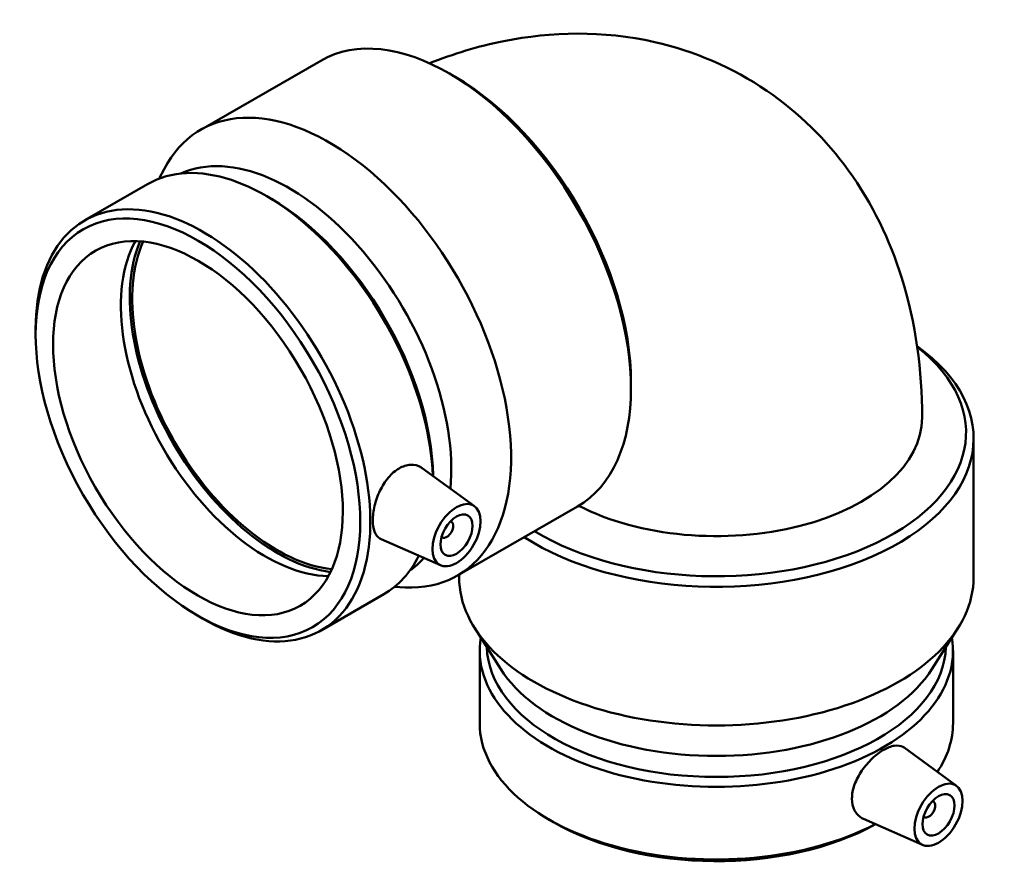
# Model space of a CAD drawing. Header units: millimetres. Extents: x -564 to 1473, y -281 to 1187.
# Tile 8 of 8: x 1257 to 1473, y 995 to 1183. Entities that reach past the tile are written whole.
import ezdxf

# ---------------------------------------------------------------- set-up
doc = ezdxf.new("R2010")
doc.units = ezdxf.units.MM
doc.layers.add('Visible (ISO)', color=7, linetype='Continuous', lineweight=50)

msp = doc.modelspace()

# ---------------------------------------------------------------- linework, layer by layer
at = {"layer": 'Visible (ISO)'}
for p, q in [((1296.732, 1158.926), (1323.072, 1174.094)), ((1352.587, 1170.558), (1351.421, 1171.234)), ((1287.597, 1148.19), (1288.693, 1150.288)), ((1271.276, 1139.051), (1285.065, 1146.992)), ((1312.245, 1143.723), (1311.147, 1144.361)), ((1260.46, 1113.902), (1260.46, 1115.172)), ((1391.218, 1103.473), (1391.218, 1102.126)), ((1466.471, 1060.611), (1466.471, 1091.065)), ((1356.869, 1076.233), (1345.393, 1084.591)), ((1353.123, 1061.002), (1379.462, 1076.17)), ((1351.777, 1072.835), (1351.603, 1072.935)), ((1349.398, 1063.259), (1336.335, 1069.021)), ((1349.781, 1069.368), (1349.607, 1069.469)), ((1353.471, 1060.611), (1353.471, 1061.203)), ((1339.252, 1058.49), (1341.616, 1058.385)), ((1323.155, 1048.961), (1336.944, 1056.902)), ((1295.975, 1052.229), (1297.073, 1051.592)), ((1362.614, 1040.446), (1356.904, 1049.443)), ((1457.328, 1040.446), (1463.038, 1049.443)), ((1357.991, 1028.571), (1357.991, 1044.514)), ((1461.951, 1028.571), (1461.951, 1044.514)), ((1462.73, 1014.799), (1451.191, 1023.203)), ((1457.638, 1011.401), (1457.464, 1011.501)), ((1455.642, 1007.934), (1455.468, 1008.035)), ((1374.181, 1006.844), (1373.074, 1007.487)), ((1455.259, 1001.825), (1442.272, 1007.554))]:
    msp.add_line(p, q, dxfattribs=at)
for centre, major_axis, ratio, start_param, end_param in [((1351.267, 1125.132), (-28.195, 48.962), 0.5780931, 3.1415927, 6.2831853), ((1352.437, 1125.806), (27.369, -47.528), 0.5780931, 0.7873319, 2.3542608), ((1324.927, 1109.964), (-28.195, 48.962), 0.5780931, 2.7890793, 6.6356986), ((1311.005, 1101.947), (-25.94, 45.045), 0.5780931, 3.9781952, 6.2831853), ((1316.106, 1104.884), (-25.162, 43.694), 0.5780931, 3.8227528, 6.2286339), ((1297.215, 1094.006), (-25.94, 45.045), 0.5780931, 2.3542608, 7.0705172), ((1312.107, 1102.582), (25.162, -43.694), 0.5780931, 0.8071596, 2.3542608), ((1311.005, 1101.947), (22.456, -38.996), 0.5780931, 3.4782112, 5.9465667), ((1313.498, 1103.382), (-22.83, 39.646), 0.5780931, 0.4122779, 2.7293148), ((1313.498, 1103.382), (-22.456, 38.996), 0.5780931, 0.3958526, 2.7457401), ((1409.971, 1091.065), (56.5, 0), 0.5758617, 3.86884, 6.958509), ((1409.971, 1092.418), (54.845, 0), 0.5758617, 3.8974048, 6.9188635), ((1409.971, 1095.684), (45.2, 0), 0.5758617, 3.9797659, 6.2831853), ((1350.779, 1071.101), (0.998, 1.733), 0.5780931, 2.9593736, 6.4654043), ((1311.005, 1101.947), (25.94, -45.045), 0.5780931, 0, 0.3700056), ((1316.106, 1104.884), (25.162, -43.694), 0.5780931, 0.0545514, 0.1968813), ((1409.971, 1060.611), (-56.5, 0), 0.5758617, 0, 3.1415927), ((1409.971, 1044.514), (-51.98, 0), 0.5758617, 6.187998, 9.5199653), ((1409.971, 1045.789), (-50.421, 0), 0.5758617, 0.0182366, 3.1233561), ((1409.971, 1050.412), (-50.421, 0), 0.5758617, 0.3503876, 2.7912051), ((1409.971, 1028.571), (-51.98, 0), 0.5758617, 0, 2.3074386), ((1409.971, 1028.571), (51.98, 0), 0.5758617, 5.9175532, 6.2831853), ((1456.64, 1009.668), (-0.998, -1.733), 0.5780931, 6.1009663, 9.606997), ((1409.971, 1027.296), (50.421, 0), 0.5758617, 3.9231383, 5.478744)]:
    msp.add_ellipse(centre, major_axis=major_axis, ratio=ratio, start_param=start_param, end_param=end_param, dxfattribs=at)
for centre, major_axis in [((1296.113, 1093.371), (25.162, -43.694)), ((1296.113, 1093.371), (22.456, -38.996)), ((1352.9, 1069.88), (-3.743, -6.499)), ((1352.9, 1069.88), (-2.495, -4.333)), ((1458.761, 1008.446), (-3.743, -6.499)), ((1458.761, 1008.446), (-2.495, -4.333))]:
    msp.add_ellipse(centre, major_axis=major_axis, ratio=0.5780931, dxfattribs=at)
for points, knots in [([(1346.976, 1173.527), (1352.164, 1175.585), (1357.602, 1177.253), (1373.677, 1180.471), (1385.047, 1180.769), (1405.041, 1176.243), (1413.569, 1172.601), (1428.093, 1162.685), (1434.158, 1156.628), (1444.31, 1142.632), (1448.098, 1134.602), (1453.871, 1116.306), (1455.159, 1105.991), (1455.171, 1095.774), (1455.171, 1095.729), (1455.171, 1095.684)], [4.866162, 4.866162, 4.866162, 4.866162, 5.0265482, 5.0265482, 5.3189961, 5.3189961, 5.5401927, 5.5401927, 5.7489958, 5.7489958, 5.9837482, 5.9837482, 6.2818589, 6.2818589, 6.2831853, 6.2831853, 6.2831853, 6.2831853]), ([(1336.336, 1069.022), (1336.247, 1069.06), (1336.162, 1069.104), (1335.591, 1069.446), (1335.179, 1069.954), (1334.639, 1071.342), (1334.509, 1072.222), (1334.509, 1074.077), (1334.639, 1075.174), (1335.179, 1077.426), (1335.591, 1078.58), (1336.574, 1080.624), (1337.212, 1081.652), (1338.674, 1083.379), (1339.499, 1084.077), (1340.303, 1084.54)], [3.3513163, 3.3513163, 3.3513163, 3.3513163, 3.4073163, 3.4073163, 3.7476735, 3.7476735, 4.0880307, 4.0880307, 4.428388, 4.428388, 4.7687452, 4.7687452, 5.1097264, 5.1097264, 5.4507076, 5.4507076, 5.4507076, 5.4507076]), ([(1340.303, 1084.54), (1341.107, 1085.003), (1341.992, 1085.29), (1343.669, 1085.37), (1344.458, 1085.165), (1345.194, 1084.729), (1345.295, 1084.662), (1345.393, 1084.59)], [0, 0, 0, 0, 0.34098123, 0.34098123, 0.68196246, 0.68196246, 0.7371824, 0.7371824, 0.7371824, 0.7371824]), ([(1439.758, 1012.012), (1439.758, 1012.941), (1439.952, 1014.007), (1440.718, 1016.138), (1441.289, 1017.206), (1442.568, 1019.08), (1443.361, 1020.013), (1445.04, 1021.604), (1445.924, 1022.264), (1447.529, 1023.187), (1448.355, 1023.513), (1449.824, 1023.734), (1450.468, 1023.629), (1451.043, 1023.304), (1451.118, 1023.256), (1451.191, 1023.202)], [0, 0, 0, 0, 0.3409812, 0.3409812, 0.6819625, 0.6819625, 1.0223197, 1.0223197, 1.3626769, 1.3626769, 1.7030341, 1.7030341, 2.0433914, 2.0433914, 2.0959536, 2.0959536, 2.0959536, 2.0959536]), ([(1442.272, 1007.555), (1442.154, 1007.607), (1442.039, 1007.664), (1441.289, 1008.09), (1440.718, 1008.673), (1439.952, 1010.17), (1439.758, 1011.083), (1439.758, 1012.012)], [4.71009414, 4.71009414, 4.71009414, 4.71009414, 4.76874519, 4.76874519, 5.10972642, 5.10972642, 5.45070765, 5.45070765, 5.45070765, 5.45070765])]:
    msp.add_open_spline(points, degree=3, knots=knots, dxfattribs=at)

doc.saveas('drawing.dxf')
